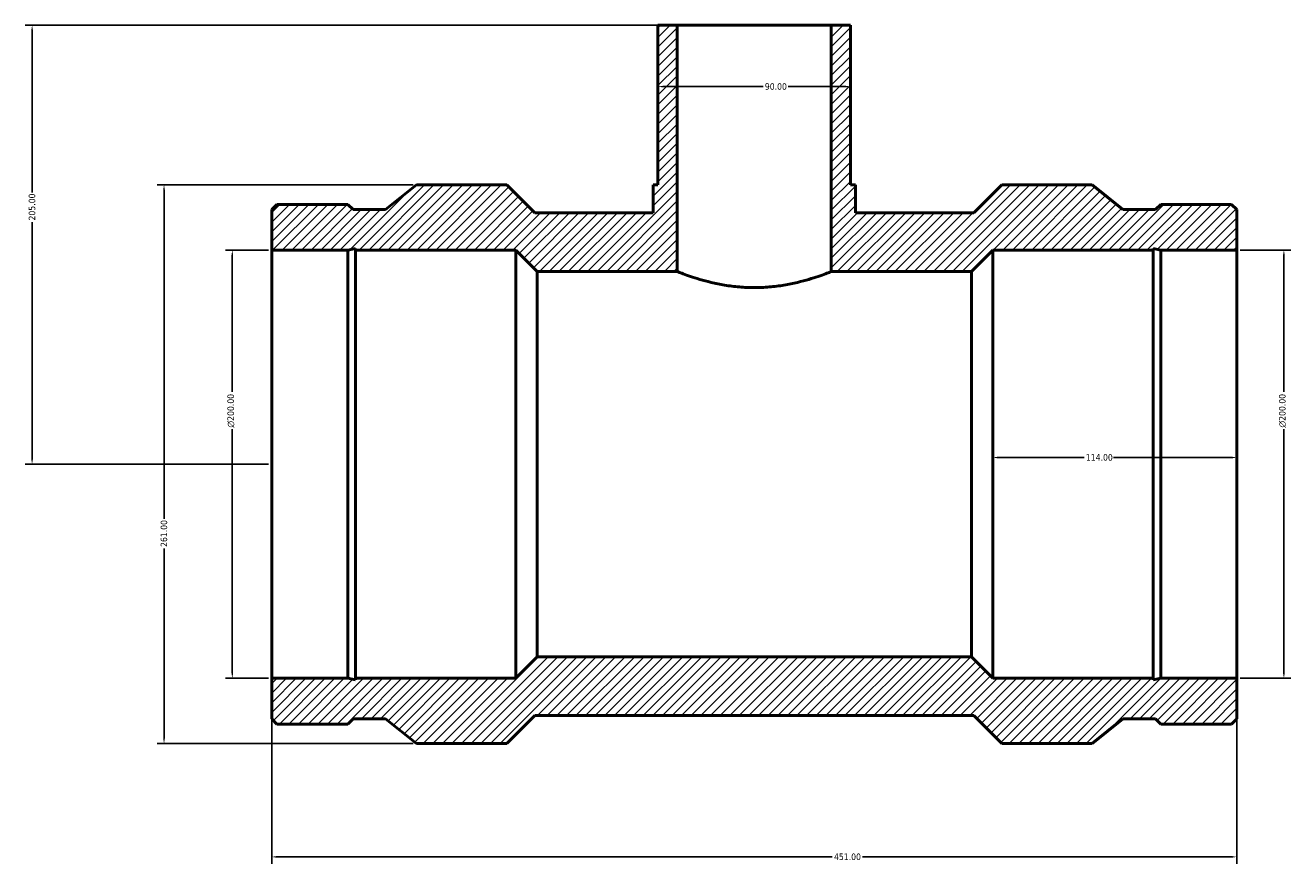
# Model space of a CAD drawing. Header units: millimetres. Extents: x -381 to 1578, y -260 to 1255.
# Tile 4 of 7: x -381 to 211, y 656 to 1048. Entities that reach past the tile are written whole.
import ezdxf

# ---------------------------------------------------------------- set-up
doc = ezdxf.new("R2010")
doc.units = ezdxf.units.MM
for name, color, linetype, lineweight in [('Dimension (ANSI)', 7, 'Continuous', 25), ('Hatch (ANSI)', 7, 'Continuous', 18), ('Visible (ANSI)', 7, 'Continuous', 50)]:
    doc.layers.add(name, color=color, linetype=linetype, lineweight=lineweight)
doc.styles.add('Note Text (ANSI)', font='tahoma.ttf')
doc.dimstyles.new('Default - mm (ANSI)', dxfattribs={"dimtxt": 3.048, "dimasz": 2.5, "dimexe": 3.175, "dimexo": 1.6002, "dimgap": 0.8, "dimtad": 0, "dimtoh": 1, "dimrnd": 1e-08, "dimzin": 4, "dimdsep": 46, "dimtxsty": 'Note Text (ANSI)', "dimcen": 0.09, "dimdle": 10, "dimclrd": 256, "dimclre": 256, "dimclrt": 230, "dimadec": 1, "dimazin": 1, "dimtfac": 1, "dimtofl": 0, "dimtmove": 0, "dimatfit": 3, "dimfxl": 1, "dimtolj": 1, "dimtzin": 4, "dimlwd": -1, "dimlwe": -1, "dimarcsym": 0})

# ---------------------------------------------------------------- blocks, each defined once
blk = doc.blocks.new('*D7')
at = {"layer": 'Defpoints', "color": 0, "transparency": 16777216}
for p in [(-377.5, 1047.75), (-76, 1047.75), (-265.5, 842.75)]:
    blk.add_point(p, dxfattribs=at)
at = {"layer": 'Dimension (ANSI)', "transparency": 16777216}
for p, q in [((-77.6, 1047.75), (-380.67, 1047.75)), ((-377.5, 1045.25), (-377.5, 969.71)), ((-377.5, 845.25), (-377.5, 955.79)), ((-267.1, 842.75), (-380.67, 842.75))]:
    blk.add_line(p, q, dxfattribs=at)
for points in [[(-377.92, 1045.25), (-377.08, 1045.25), (-377.5, 1047.75)], [(-377.92, 845.25), (-377.08, 845.25), (-377.5, 842.75)]]:
    blk.add_solid(points, dxfattribs=at)
at = {"layer": 'Dimension (ANSI)', "color": 230, "true_color": 0xff0080, "transparency": 16777216, "insert": (-379.09, 956.59), "char_height": 3.048, "attachment_point": 1, "rotation": 90, "style": 'Note Text (ANSI)'}
blk.add_mtext('\\A1;205.00', dxfattribs=at)
blk = doc.blocks.new('*D8')
at = {"layer": 'Defpoints', "color": 0, "transparency": 16777216}
for p in [(-283.94, 942.75), (-265.5, 942.75), (-265.5, 742.75)]:
    blk.add_point(p, dxfattribs=at)
at = {"layer": 'Dimension (ANSI)', "transparency": 16777216}
for p, q in [((-267.1, 942.75), (-287.11, 942.75)), ((-283.94, 940.25), (-283.94, 876.47)), ((-283.94, 745.25), (-283.94, 859.03)), ((-267.1, 742.75), (-287.11, 742.75))]:
    blk.add_line(p, q, dxfattribs=at)
for points in [[(-284.35, 940.25), (-283.52, 940.25), (-283.94, 942.75)], [(-284.35, 745.25), (-283.52, 745.25), (-283.94, 742.75)]]:
    blk.add_solid(points, dxfattribs=at)
at = {"layer": 'Dimension (ANSI)', "color": 230, "true_color": 0xff0080, "transparency": 16777216, "insert": (-286.23, 859.83), "char_height": 3.048, "attachment_point": 1, "rotation": 90, "style": 'Note Text (ANSI)'}
blk.add_mtext('\\A1;\\fAIGDT|b0|i0;\\H3.0480;\\ln\\fTahoma|b0|i0;\\H3.0480;200.00', dxfattribs=at)
blk = doc.blocks.new('*D9')
at = {"layer": 'Defpoints', "color": 0, "transparency": 16777216}
for p in [(-197.85, 973.25), (-315.85, 712.25), (-197.85, 712.25)]:
    blk.add_point(p, dxfattribs=at)
at = {"layer": 'Dimension (ANSI)', "transparency": 16777216}
for p, q in [((-199.45, 973.25), (-319.02, 973.25)), ((-315.85, 970.75), (-315.85, 817.21)), ((-315.85, 714.75), (-315.85, 803.29)), ((-199.45, 712.25), (-319.02, 712.25))]:
    blk.add_line(p, q, dxfattribs=at)
for points in [[(-316.27, 970.75), (-315.43, 970.75), (-315.85, 973.25)], [(-316.27, 714.75), (-315.43, 714.75), (-315.85, 712.25)]]:
    blk.add_solid(points, dxfattribs=at)
at = {"layer": 'Dimension (ANSI)', "color": 230, "true_color": 0xff0080, "transparency": 16777216, "insert": (-317.44, 804.09), "char_height": 3.048, "attachment_point": 1, "rotation": 90, "style": 'Note Text (ANSI)'}
blk.add_mtext('\\A1;261.00', dxfattribs=at)
blk = doc.blocks.new('*D10')
at = {"layer": 'Defpoints', "color": 0, "transparency": 16777216}
for p in [(-85, 1019.12), (5, 1019.12), (5, 1019.12)]:
    blk.add_point(p, dxfattribs=at)
at = {"layer": 'Dimension (ANSI)', "transparency": 16777216}
for p, q in [((-82.5, 1019.12), (-35.86, 1019.12)), ((2.5, 1019.12), (-24.14, 1019.12))]:
    blk.add_line(p, q, dxfattribs=at)
for points in [[(-82.5, 1019.54), (-82.5, 1018.7), (-85, 1019.12)], [(2.5, 1019.54), (2.5, 1018.7), (5, 1019.12)]]:
    blk.add_solid(points, dxfattribs=at)
at = {"layer": 'Dimension (ANSI)', "color": 230, "true_color": 0xff0080, "transparency": 16777216, "insert": (-35.06, 1020.71), "char_height": 3.048, "attachment_point": 1, "style": 'Note Text (ANSI)'}
blk.add_mtext('\\A1;90.00', dxfattribs=at)
blk = doc.blocks.new('*D11')
at = {"layer": 'Defpoints', "color": 0, "transparency": 16777216}
for p in [(185.5, 942.75), (207.5, 942.75), (185.5, 742.75)]:
    blk.add_point(p, dxfattribs=at)
at = {"layer": 'Dimension (ANSI)', "transparency": 16777216}
for p, q in [((187.1, 942.75), (210.68, 942.75)), ((207.5, 940.25), (207.5, 876.47)), ((207.5, 745.25), (207.5, 859.03)), ((187.1, 742.75), (210.68, 742.75))]:
    blk.add_line(p, q, dxfattribs=at)
for points in [[(207.08, 940.25), (207.92, 940.25), (207.5, 942.75)], [(207.08, 745.25), (207.92, 745.25), (207.5, 742.75)]]:
    blk.add_solid(points, dxfattribs=at)
at = {"layer": 'Dimension (ANSI)', "color": 230, "true_color": 0xff0080, "transparency": 16777216, "insert": (205.21, 859.83), "char_height": 3.048, "attachment_point": 1, "rotation": 90, "style": 'Note Text (ANSI)'}
blk.add_mtext('\\A1;\\fAIGDT|b0|i0;\\H3.0480;\\ln\\fTahoma|b0|i0;\\H3.0480;200.00', dxfattribs=at)
blk = doc.blocks.new('*D12')
at = {"layer": 'Defpoints', "color": 0, "transparency": 16777216}
for p in [(71.5, 845.86), (71.5, 842.75), (185.5, 842.75)]:
    blk.add_point(p, dxfattribs=at)
at = {"layer": 'Dimension (ANSI)', "transparency": 16777216}
for p, q in [((74, 845.86), (114.16, 845.86)), ((183, 845.86), (127.84, 845.86))]:
    blk.add_line(p, q, dxfattribs=at)
for points in [[(74, 846.28), (74, 845.45), (71.5, 845.86)], [(183, 846.28), (183, 845.45), (185.5, 845.86)]]:
    blk.add_solid(points, dxfattribs=at)
at = {"layer": 'Dimension (ANSI)', "color": 230, "true_color": 0xff0080, "transparency": 16777216, "insert": (114.96, 847.45), "char_height": 3.048, "attachment_point": 1, "style": 'Note Text (ANSI)'}
blk.add_mtext('\\A1;114.00', dxfattribs=at)
blk = doc.blocks.new('*D13')
at = {"layer": 'Defpoints', "color": 0, "transparency": 16777216}
for p in [(-265.5, 742.75), (185.5, 742.75), (185.5, 659.31)]:
    blk.add_point(p, dxfattribs=at)
at = {"layer": 'Dimension (ANSI)', "transparency": 16777216}
for p, q in [((-265.5, 741.15), (-265.5, 656.14)), ((185.5, 741.15), (185.5, 656.14)), ((-263, 659.31), (-3.53, 659.31)), ((183, 659.31), (10.53, 659.31))]:
    blk.add_line(p, q, dxfattribs=at)
for points in [[(-263, 659.73), (-263, 658.9), (-265.5, 659.31)], [(183, 659.73), (183, 658.9), (185.5, 659.31)]]:
    blk.add_solid(points, dxfattribs=at)
at = {"layer": 'Dimension (ANSI)', "color": 230, "true_color": 0xff0080, "transparency": 16777216, "insert": (-2.73, 660.9), "char_height": 3.048, "attachment_point": 1, "style": 'Note Text (ANSI)'}
blk.add_mtext('\\A1;451.00', dxfattribs=at)

msp = doc.modelspace()

# ---------------------------------------------------------------- hatches: boundary and pattern name
at = {"layer": 'Hatch (ANSI)'}
h = msp.add_hatch(dxfattribs=at)
h.set_pattern_fill('ANSI31', color=256, scale=25.4, angle=180, style=0)
h.set_pattern_definition([(225, (0, 0), (2.245064, -2.245064), [])])
h.paths.add_polyline_path([(-76, 932.75), (-76, 1047.75), (-85, 1047.75), (-85, 973.25), (-87.25, 973.25), (-87.25, 960.2), (-142.602, 960.2), (-155.653, 973.25), (-197.85, 973.25), (-212.3, 961.688), (-227.5, 961.688), (-229.927, 964.115), (-263.073, 964.115), (-265.5, 961.688), (-265.5, 942.75), (-229.927, 942.75), (-226.401, 943.499), (-226.401, 942.75), (-151.5, 942.75), (-141.5, 932.75)])
h.paths.add_polyline_path([(185.5, 723.812), (185.5, 742.75), (149.927, 742.75), (146.401, 742.001), (146.401, 742.75), (71.5, 742.75), (61.5, 752.75), (-141.5, 752.75), (-151.5, 742.75), (-226.401, 742.75), (-226.401, 742.001), (-229.927, 742.75), (-265.5, 742.75), (-265.5, 723.812), (-263.073, 721.385), (-229.927, 721.385), (-227.5, 723.812), (-212.3, 723.812), (-197.85, 712.25), (-155.653, 712.25), (-142.602, 725.3), (62.602, 725.3), (75.652, 712.25), (117.85, 712.25), (132.3, 723.812), (147.5, 723.812), (149.927, 721.385), (183.073, 721.385)])
h.paths.add_polyline_path([(185.5, 942.75), (185.5, 961.688), (183.073, 964.115), (149.927, 964.115), (147.5, 961.688), (132.3, 961.688), (117.85, 973.25), (75.652, 973.25), (62.602, 960.2), (7.25, 960.2), (7.25, 973.25), (5, 973.25), (5, 1047.75), (-4, 1047.75), (-4, 932.75), (61.5, 932.75), (71.5, 942.75), (146.401, 942.75), (146.401, 943.499), (149.927, 942.75)])

# ---------------------------------------------------------------- linework, layer by layer
at = {"layer": 'Visible (ANSI)'}
for p, q in [((-76, 1047.75), (-85, 1047.75)), ((-85, 1047.75), (-85, 973.25)), ((-76, 932.75), (-76, 1047.75)), ((-76, 1047.75), (-4, 1047.75)), ((5, 1047.75), (-4, 1047.75)), ((-4, 1047.75), (-4, 932.75)), ((5, 973.25), (5, 1047.75)), ((-197.85, 973.25), (-212.3, 961.688)), ((-155.653, 973.25), (-197.85, 973.25)), ((-142.602, 960.2), (-155.653, 973.25)), ((-85, 973.25), (-87.25, 973.25)), ((-87.25, 973.25), (-87.25, 960.2)), ((7.25, 973.25), (5, 973.25)), ((7.25, 960.2), (7.25, 973.25)), ((75.652, 973.25), (62.602, 960.2)), ((117.85, 973.25), (75.652, 973.25)), ((132.3, 961.688), (117.85, 973.25)), ((-263.073, 964.115), (-265.5, 961.688)), ((-229.927, 964.115), (-263.073, 964.115)), ((-227.5, 961.688), (-229.927, 964.115)), ((149.927, 964.115), (147.5, 961.688)), ((183.073, 964.115), (149.927, 964.115)), ((185.5, 961.688), (183.073, 964.115)), ((-265.5, 961.688), (-265.5, 942.75)), ((-212.3, 961.688), (-227.5, 961.688)), ((-87.25, 960.2), (-142.602, 960.2)), ((62.602, 960.2), (7.25, 960.2)), ((147.5, 961.688), (132.3, 961.688)), ((185.5, 942.75), (185.5, 961.688)), ((-265.5, 942.75), (-229.927, 942.75)), ((-265.5, 942.75), (-265.5, 742.75)), ((-229.927, 942.75), (-226.401, 943.499)), ((-229.927, 942.75), (-229.927, 742.75)), ((-226.401, 943.499), (-226.401, 942.75)), ((-226.401, 942.75), (-151.5, 942.75)), ((-226.401, 942.75), (-226.401, 742.75)), ((-151.5, 942.75), (-141.5, 932.75)), ((-151.5, 942.75), (-151.5, 742.75)), ((61.5, 932.75), (71.5, 942.75)), ((71.5, 942.75), (146.401, 942.75)), ((71.5, 942.75), (71.5, 742.75)), ((146.401, 942.75), (146.401, 943.499)), ((146.401, 943.499), (149.927, 942.75)), ((146.401, 942.75), (146.401, 742.75)), ((149.927, 942.75), (185.5, 942.75)), ((149.927, 942.75), (149.927, 742.75)), ((185.5, 942.75), (185.5, 742.75)), ((-141.5, 932.75), (-76, 932.75)), ((-141.5, 932.75), (-141.5, 752.75)), ((-4, 932.75), (61.5, 932.75)), ((61.5, 932.75), (61.5, 752.75)), ((-141.5, 752.75), (-151.5, 742.75)), ((61.5, 752.75), (-141.5, 752.75)), ((71.5, 742.75), (61.5, 752.75)), ((-229.927, 742.75), (-265.5, 742.75)), ((-265.5, 742.75), (-265.5, 723.812)), ((-226.401, 742.001), (-229.927, 742.75)), ((-151.5, 742.75), (-226.401, 742.75)), ((-226.401, 742.75), (-226.401, 742.001)), ((146.401, 742.75), (71.5, 742.75)), ((149.927, 742.75), (146.401, 742.001)), ((146.401, 742.001), (146.401, 742.75)), ((185.5, 742.75), (149.927, 742.75)), ((185.5, 723.812), (185.5, 742.75)), ((-265.5, 723.812), (-263.073, 721.385)), ((-229.927, 721.385), (-227.5, 723.812)), ((-227.5, 723.812), (-212.3, 723.812)), ((-212.3, 723.812), (-197.85, 712.25)), ((-155.653, 712.25), (-142.602, 725.3)), ((-142.602, 725.3), (62.602, 725.3)), ((62.602, 725.3), (75.652, 712.25)), ((117.85, 712.25), (132.3, 723.812)), ((132.3, 723.812), (147.5, 723.812)), ((147.5, 723.812), (149.927, 721.385)), ((183.073, 721.385), (185.5, 723.812)), ((-263.073, 721.385), (-229.927, 721.385)), ((149.927, 721.385), (183.073, 721.385)), ((-197.85, 712.25), (-155.653, 712.25)), ((75.652, 712.25), (117.85, 712.25))]:
    msp.add_line(p, q, dxfattribs=at)
msp.add_open_spline([(-4, 932.75), (-4, 932.75), (-4.221, 932.661), (-5.145, 932.297), (-5.847, 932.023), (-7.692, 931.334), (-8.837, 930.918), (-11.471, 930.022), (-12.961, 929.542), (-16.129, 928.608), (-17.919, 928.12), (-21.825, 927.194), (-23.94, 926.757), (-28.365, 926.024), (-30.68, 925.729), (-35.353, 925.334), (-37.711, 925.236), (-42.289, 925.236), (-44.647, 925.334), (-49.32, 925.729), (-51.635, 926.024), (-56.06, 926.757), (-58.175, 927.194), (-62.081, 928.12), (-63.871, 928.608), (-67.039, 929.542), (-68.529, 930.022), (-71.163, 930.918), (-72.308, 931.334), (-74.153, 932.023), (-74.855, 932.297), (-75.779, 932.661), (-76, 932.75), (-76, 932.75)], degree=3, knots=[5.4916512, 5.4916512, 5.4916512, 5.4916512, 6.1777602, 6.1777602, 6.8638692, 6.8638692, 7.5499782, 7.5499782, 8.2360872, 8.2360872, 8.922891, 8.922891, 9.6096948, 9.6096948, 10.2964986, 10.2964986, 10.9833024, 10.9833024, 11.6701062, 11.6701062, 12.35691, 12.35691, 13.0437138, 13.0437138, 13.7305176, 13.7305176, 14.4166266, 14.4166266, 15.1027356, 15.1027356, 15.7888446, 15.7888446, 16.4749536, 16.4749536, 16.4749536, 16.4749536], dxfattribs=at)

# ---------------------------------------------------------------- dimensions: what is measured, and where the dimension line sits
at = {"layer": 'Dimension (ANSI)'}
for base, p1, p2, angle, override, picture, middle in [((-377.5, 1047.75), (-265.5, 842.75), (-76, 1047.75), 90, {"dimtoh": 0, "dimdec": 2, "dimtp": 0, "dimtm": 0, "dimtdec": 2, "dimatfit": 1}, '*D7', (-377.5, 962.75)), ((5, 1019.119), (-85, 1019.119), (5, 1019.119), 180, {"dimtoh": 0, "dimdec": 2, "dimse1": 1, "dimse2": 1, "dimtp": 0, "dimtm": 0, "dimtdec": 2, "dimatfit": 1}, '*D10', (-30, 1019.119)), ((-315.85, 712.25), (-197.85, 973.25), (-197.85, 712.25), 90, {"dimtoh": 0, "dimdec": 2, "dimtp": 0, "dimtm": 0, "dimtdec": 2, "dimatfit": 1}, '*D9', (-315.85, 810.25))]:
    dim = msp.add_linear_dim(base=base, p1=p1, p2=p2, angle=angle, dimstyle='Default - mm (ANSI)', override=override, dxfattribs=at)
    dim.commit()
    dim.dimension.update_dxf_attribs({"geometry": picture, "text_midpoint": middle, "dimtype": 160})
for base, p1, p2, picture, middle in [((-283.936, 942.75), (-265.5, 742.75), (-265.5, 942.75), '*D8', (-283.936, 867.75)), ((207.5, 942.75), (185.5, 742.75), (185.5, 942.75), '*D11', (207.5, 867.75))]:
    dim = msp.add_linear_dim(base=base, p1=p1, p2=p2, angle=90, text='\\fAIGDT|b0|i0;\\H3.0480;\\ln\\fTahoma|b0|i0;\\H3.0480;<>', dimstyle='Default - mm (ANSI)', override={"dimtoh": 0, "dimdec": 2, "dimtp": 0, "dimtm": 0, "dimtdec": 2, "dimatfit": 1}, dxfattribs=at)
    dim.commit()
    dim.dimension.update_dxf_attribs({"geometry": picture, "text_midpoint": middle, "dimtype": 160})
for base, p1, p2, override, picture, middle in [((71.5, 845.863), (185.5, 842.75), (71.5, 842.75), {"dimtoh": 0, "dimdec": 2, "dimse1": 1, "dimse2": 1, "dimtp": 0, "dimtm": 0, "dimtdec": 2, "dimatfit": 1}, '*D12', (121, 845.863)), ((185.5, 659.314), (-265.5, 742.75), (185.5, 742.75), {"dimtoh": 0, "dimdec": 2, "dimtp": 0, "dimtm": 0, "dimtdec": 2, "dimatfit": 1}, '*D13', (3.5, 659.314))]:
    dim = msp.add_linear_dim(base=base, p1=p1, p2=p2, dimstyle='Default - mm (ANSI)', override=override, dxfattribs=at)
    dim.commit()
    dim.dimension.update_dxf_attribs({"geometry": picture, "text_midpoint": middle, "dimtype": 160})

doc.saveas('drawing.dxf')
